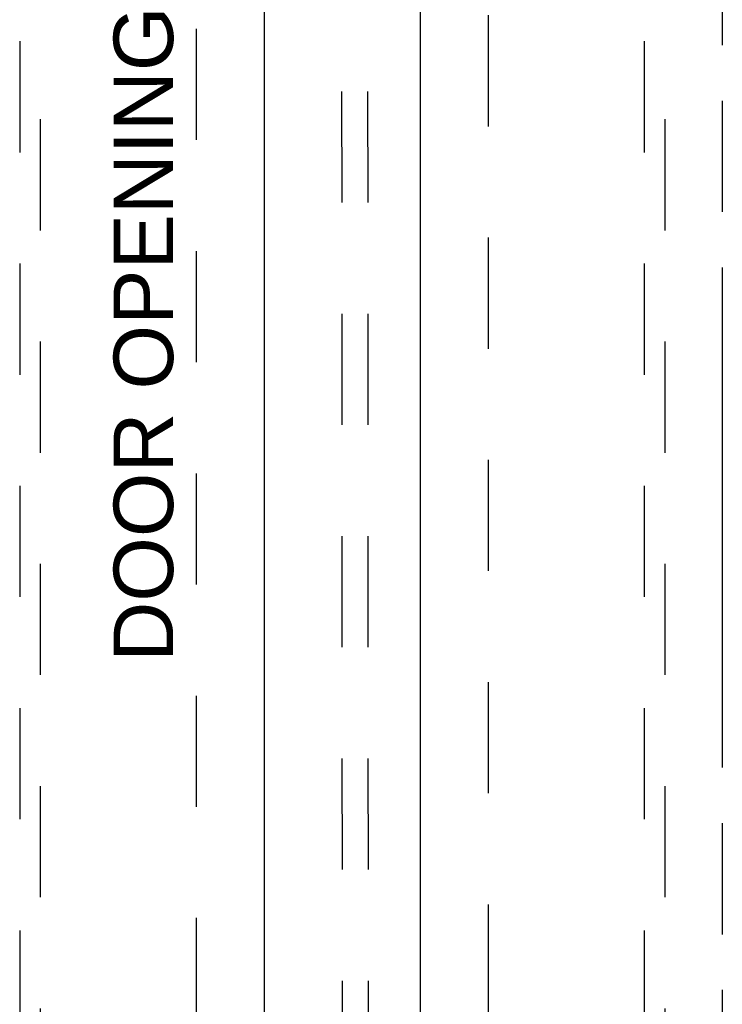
# Model space of a CAD drawing. Header units: inches. Extents: x 0 to 243, y 0 to 157.
# Tile 32 of 76: x 77.09 to 85.53, y 74.71 to 86.54. Entities that reach past the tile are written whole.
import ezdxf

# ---------------------------------------------------------------- set-up
doc = ezdxf.new("R2010")
doc.units = ezdxf.units.IN
doc.header["$LTSCALE"] = 13.357143
doc.header["$MEASUREMENT"] = 0
doc.linetypes.add('HIDDEN', pattern=[0.2, 0.1, -0.1])
doc.linetypes.add('PHANTOM', pattern=[0.8, 0.45, -0.05, 0.1, -0.05, 0.1, -0.05])
doc.layers.get('0').update_dxf_attribs({"linetype": 'CONTINUOUS'})
for name, color, linetype in [('AVAILABLE_DOOR_SPACES', 7, 'CONTINUOUS'), ('DEFAULT_2', 8, 'HIDDEN'), ('DIMENSIONS', 7, 'CONTINUOUS')]:
    doc.layers.add(name, color=color, linetype=linetype)
doc.styles.get("Standard").update_dxf_attribs({"font": 'arial.ttf'})

msp = doc.modelspace()

# ---------------------------------------------------------------- linework, layer by layer
at = {"color": 3, "linetype": 'Continuous'}
for p, q in [((80.0269, 95.2694), (80.0269, 14.9774)), ((81.9019, 14.9774), (81.9019, 95.2694))]:
    msp.add_line(p, q, dxfattribs=at)
at = {"layer": 'AVAILABLE_DOOR_SPACES', "color": 4, "linetype": 'PHANTOM'}
msp.add_line((85.5269, 94.2484), (85.5269, 55.9984), dxfattribs=at)
at = {"layer": 'DEFAULT_2', "color": 8, "linetype": 'HIDDEN'}
for p, q in [((80.9498, 96.3633), (80.9696, 58.3671)), ((81.2623, 96.3635), (81.2821, 58.3672)), ((79.2144, 15.6384), (79.2144, 94.6084)), ((82.7144, 94.6084), (82.7144, 15.6384)), ((77.0894, 94.2959), (77.0894, 57.2942)), ((77.3394, 57.2942), (77.3394, 94.2959)), ((84.5894, 94.2959), (84.5894, 57.2942)), ((84.8394, 57.2942), (84.8394, 94.2959))]:
    msp.add_line(p, q, dxfattribs=at)

# ---------------------------------------------------------------- texts
at = {"layer": 'DIMENSIONS', "color": 2, "linetype": 'Continuous', "insert": (78.2173, 82.7617), "char_height": 0.714286, "width": 7.859798, "attachment_point": 2, "rotation": 90, "line_spacing_factor": 0.9}
msp.add_mtext('DOOR OPENING', dxfattribs=at)

doc.saveas('drawing.dxf')
